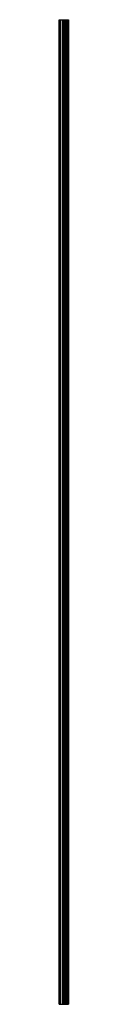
# Model space of a CAD drawing. Header units: millimetres. Extents: x -2 to 22, y 0 to 2500.
import ezdxf

# ---------------------------------------------------------------- set-up
doc = ezdxf.new("R2010")
doc.units = ezdxf.units.MM
doc.header["$LTSCALE"] = 10
doc.linetypes.add('ALLCAD_Strich', pattern=[0.2, 0.15, -0.05])
doc.layers.add('BESCH_KONT_sich_schn_ansi_2d', color=40, linetype='Continuous')

msp = doc.modelspace()

# ---------------------------------------------------------------- linework, layer by layer
at = {"layer": 'BESCH_KONT_sich_schn_ansi_2d', "linetype": 'ALLCAD_Strich', "extrusion": (0, 1, -2.22045e-16)}
for p, q in [((-2, 2500, 18.5), (11, 2500, 18.5)), ((-2, 0, 18.5), (-2, 2500, 18.5)), ((-0.5, 0, 18.5), (-0.5, 2500, 18.5)), ((-0.1, 2500, 18.5), (-0.1, 0, 18.5)), ((0, 0, 18.5), (0, 2500, 18.5)), ((0.5, 0, 18.5), (0.5, 2500, 18.5)), ((5, 2500, 18.5), (5, 0, 18.5)), ((6, 0, 18.5), (6, 2500, 18.5)), ((7, 0, 18.5), (7, 2500, 18.5)), ((8, 0, 18.5), (8, 2500, 18.5)), ((8.7, 0, 18.5), (8.7, 2500, 18.5)), ((9.5, 0, 18.5), (9.5, 2500, 18.5)), ((11, 2500, 18.5), (16, 2500, 18.5)), ((11, 0, 18.5), (11, 2500, 18.5)), ((11.2, 0, 18.5), (11.2, 2500, 18.5)), ((11.7, 0, 18.5), (11.7, 2500, 18.5)), ((12, 0, 18.5), (12, 2500, 18.5)), ((13.2, 0, 18.5), (13.2, 2500, 18.5)), ((13.5, 0, 18.5), (13.5, 2500, 18.5)), ((13.8, 0, 18.5), (13.8, 2500, 18.5)), ((15, 0, 18.5), (15, 2500, 18.5)), ((15.8, 0, 18.5), (15.8, 2500, 18.5)), ((16, 0, 18.5), (16, 2500, 18.5)), ((16, 2500, 18.5), (18.3, 2500, 18.5)), ((17.5, 0, 18.5), (17.5, 2500, 18.5)), ((18.3, 2500, 18.5), (20, 2500, 18.5)), ((18.3, 0, 18.5), (18.3, 2500, 18.5)), ((20, 2500, 18.5), (22, 2500, 18.5)), ((20, 0, 18.5), (20, 2500, 18.5)), ((22, 0, 18.5), (22, 2500, 18.5)), ((-2, 0, 18.5), (11, 0, 18.5)), ((8, 0, 18.5), (8, 0, 18.5)), ((8, 0, 18.5), (8, 0, 18.5)), ((8, 0, 18.5), (8, 0, 18.5)), ((8, 0, 18.5), (8, 0, 18.5)), ((8, 0, 18.5), (8, 0, 18.5)), ((8, 0, 18.5), (8, 0, 18.5)), ((8, 0, 18.5), (8, 0, 18.5)), ((8, 0, 18.5), (8, 0, 18.5)), ((8, 0, 18.5), (8, 0, 18.5)), ((8, 0, 18.5), (8, 0, 18.5)), ((8, 0, 18.5), (8, 0, 18.5)), ((8, 0, 18.5), (8, 0, 18.5)), ((8, 0, 18.5), (8, 0, 18.5)), ((8, 0, 18.5), (8, 0, 18.5)), ((8, 0, 18.5), (8, 0, 18.5)), ((8, 0, 18.5), (8, 0, 18.5)), ((8, 0, 18.5), (8, 0, 18.5)), ((8, 0, 18.5), (8, 0, 18.5)), ((8, 0, 18.5), (8, 0, 18.5)), ((8, 0, 18.5), (8, 0, 18.5)), ((8, 0, 18.5), (8, 0, 18.5)), ((8, 0, 18.5), (8, 0, 18.5)), ((8, 0, 18.5), (8, 0, 18.5)), ((11, 0, 18.5), (16, 0, 18.5)), ((16, 0, 18.5), (18.3, 0, 18.5)), ((18.3, 0, 18.5), (20, 0, 18.5)), ((20, 0, 18.5), (22, 0, 18.5))]:
    msp.add_line(p, q, dxfattribs=at)
at = {"layer": 'BESCH_KONT_sich_schn_ansi_2d', "linetype": 'ALLCAD_Strich', "extrusion": (0, -2.22045e-16, -1)}
for radius, start, end in [(0.00093, 90, 180), (0.00093, 180, 270), (0.00116, 90, 180), (0.00116, 180, 270), (0.00271, 0, 90), (0.00271, 270, 360), (0.00116, 90, 180), (0.00116, 180, 270), (0.00271, 0, 90), (0.00271, 270, 360)]:
    msp.add_arc((-8, 0, -18.5), radius, start, end, dxfattribs=at)
at = {"layer": 'BESCH_KONT_sich_schn_ansi_2d', "linetype": 'ALLCAD_Strich'}
for radius, start, end in [(0.00217, 270, 0), (0.00217, 360, 90), (0.00271, 270, 360), (0.00271, 0, 90), (0.00116, 180, 270), (0.00116, 90, 180), (0.00271, 270, 360), (0.00271, 0, 90), (0.00116, 180, 270), (0.00116, 90, 180)]:
    msp.add_arc((8, 0, 18.5), radius, start, end, dxfattribs=at)

doc.saveas('drawing.dxf')
